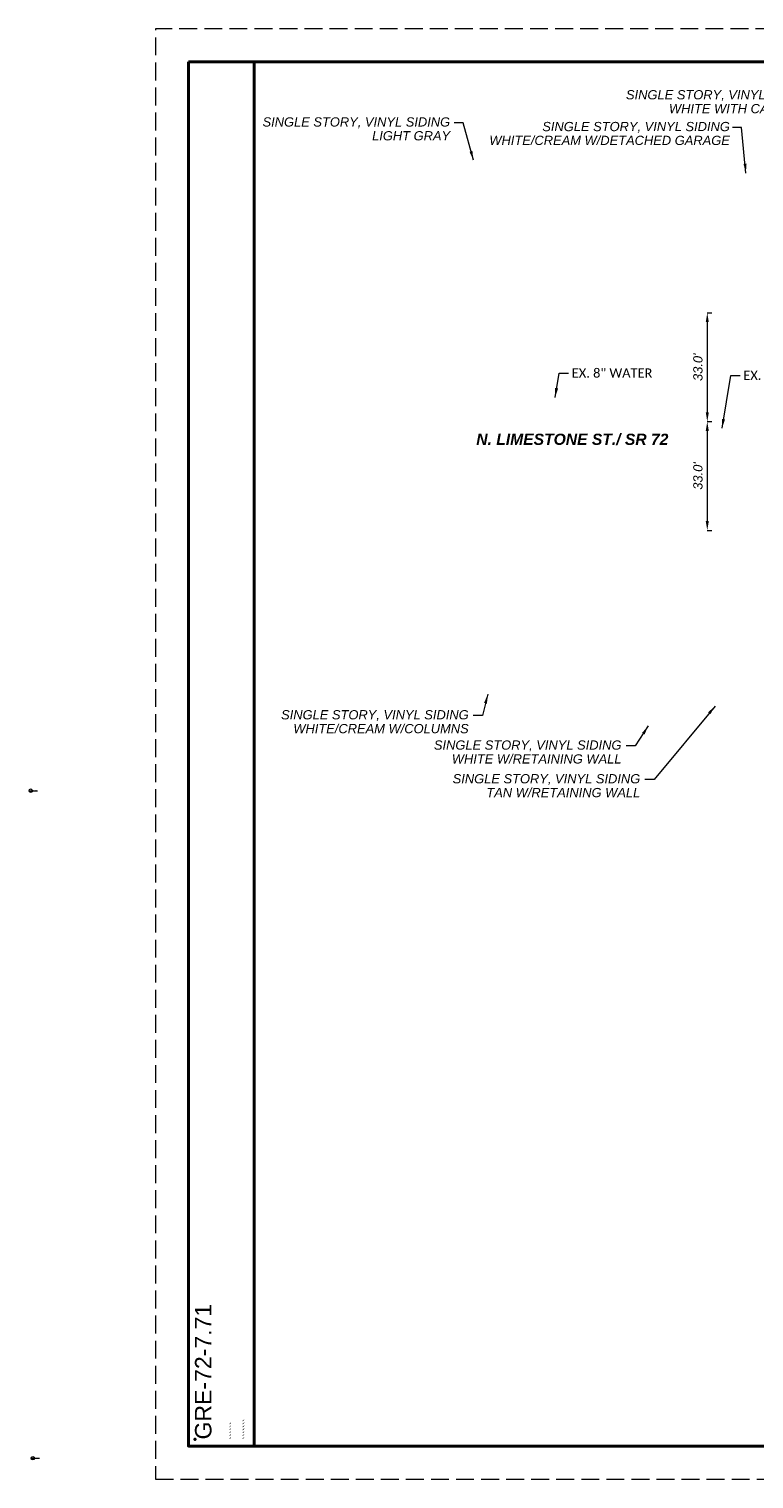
# Paper-space layout 'Layout1' of a CAD drawing. Header units: feet. Extents: x -1620890 to 43, y -607051 to 22.
# Tile 1 of 5: x -2 to 9, y 0 to 22. Entities that reach past the tile are written whole.
import ezdxf
from ezdxf.enums import TextEntityAlignment as Align

# ---------------------------------------------------------------- set-up
doc = ezdxf.new("R2010")
doc.units = ezdxf.units.FT
doc.header["$MEASUREMENT"] = 0
doc.linetypes.add('DGN Style 3', pattern=[0.380284, 0.271631, -0.108652])
for name, color, linetype, lineweight in [('SH_Border', 7, 'Continuous', 40), ('SH_Data', 7, 'Continuous', 0), ('SH_Data (Construction)', 7, 'Continuous', 0), ('SH_Text', 7, 'Continuous', 13)]:
    doc.layers.add(name, color=color, linetype=linetype, lineweight=lineweight)
doc.layers.add('SH_Cut_Line', color=7, linetype='DGN Style 3', lineweight=0, plot=False)
doc.layers.add('SH_Named_Boundary', color=7, linetype='Continuous', lineweight=0, plot=False, transparency=0.5)
doc.styles.add('Slanted-Normal LS 0.50', font='ariali.ttf', dxfattribs={"height": 0.14})
doc.styles.add('Slanted-Normal LS 0.50 Masked', font='ariali.ttf', dxfattribs={"height": 0.14})
doc.styles.add('Slanted-Normal LS 0.50 Masked_0', font='ariali.ttf')
doc.styles.add('Slanted-Normal LS 0.50_0', font='ariali.ttf')
doc.styles.add('Style-Arial', font='arial.ttf')
doc.styles.add('Style-Arial IF', font='arialbi.ttf')
doc.styles.add('Style-Calibri Light', font='calibril.ttf')
doc.styles.add('Style-FONT1', font='FONT1.shx')
doc.styles.add('X_Straight-Normal LS 0.50 Masked', font='calibril.ttf', dxfattribs={"height": 0.14})
doc.dimstyles.new('Fract  Masked  Slanted', dxfattribs={"dimtxt": 0.14, "dimasz": 0.14, "dimexe": 0.07, "dimexo": 0.07, "dimgap": 0.07, "dimtad": 1, "dimdec": 4, "dimlfac": 12, "dimzin": 3, "dimdsep": 46, "dimlunit": 4, "dimtxsty": 'Slanted-Normal LS 0.50 Masked_0', "dimcen": 0, "dimclrd": 7, "dimclre": 7, "dimaunit": 1, "dimadec": 4, "dimazin": 2, "dimtfac": 0.6, "dimtdec": 0, "dimtofl": 0, "dimtmove": 1, "dimatfit": 1, "dimfxl": 1, "dimfrac": 1, "dimtolj": 1, "dimtzin": 3, "dimlwd": 0, "dimlwe": 0, "dimarcsym": 0})
doc.dimstyles.new('Fract  Slanted', dxfattribs={"dimtxt": 0.14, "dimasz": 0.14, "dimexe": 0.07, "dimexo": 0.07, "dimgap": 0.07, "dimtad": 1, "dimdec": 4, "dimlfac": 12, "dimzin": 3, "dimdsep": 46, "dimlunit": 4, "dimtxsty": 'Slanted-Normal LS 0.50_0', "dimcen": 0, "dimclrd": 7, "dimclre": 7, "dimaunit": 1, "dimadec": 4, "dimazin": 2, "dimtfac": 0.6, "dimtdec": 0, "dimtofl": 0, "dimtmove": 1, "dimatfit": 1, "dimfxl": 1, "dimfrac": 1, "dimtolj": 1, "dimtzin": 3, "dimlwd": 0, "dimlwe": 0, "dimarcsym": 0})

# ---------------------------------------------------------------- blocks, each defined once
blk = doc.blocks.new('DrawingTitleBubble')
at = {"layer": 'SH_Named_Boundary'}
blk.add_line((-0.026, 0), (0.026, 0), dxfattribs=at)
blk.add_circle((0, 0), 0.026, dxfattribs=at)
at = {"layer": 'SH_Named_Boundary', "color": 7, "char_height": 0.00328, "style": 'Style-Arial'}
for s, insert, attachment_point in [('1', (0, 0.005), 8), ('10', (0, -0.007), 2)]:
    blk.add_mtext(s, dxfattribs=dict(at, insert=insert, attachment_point=attachment_point))
blk = doc.blocks.new('TitleText')
at = {"layer": 'SH_Named_Boundary', "color": 7, "char_height": 0.00328, "style": 'Style-Arial'}
for s, insert, attachment_point in [('EX_Rd_CL - 113007_Plan_View-3', (0, 0.005), 7), ('1:20', (0, -0.007), 1)]:
    blk.add_mtext(s, dxfattribs=dict(at, insert=insert, attachment_point=attachment_point))
blk = doc.blocks.new('*U2637')
at = {"layer": 'SH_Named_Boundary'}
blk.add_line((0, 0), (0.102, 0), dxfattribs=at)
blk.add_blockref('DrawingTitleBubble', (0, 0), dxfattribs=at)
at = {"layer": 'SH_Named_Boundary', "color": 7}
blk.add_blockref('TitleText', (0.032, 0), dxfattribs=at)
blk = doc.blocks.new('DrawingTitleBubble_1')
at = {"layer": 'SH_Named_Boundary'}
blk.add_line((-0.026, 0), (0.026, 0), dxfattribs=at)
blk.add_circle((0, 0), 0.026, dxfattribs=at)
at = {"layer": 'SH_Named_Boundary', "color": 7, "char_height": 0.00328, "style": 'Style-Arial'}
for s, insert, attachment_point in [('2', (0, 0.005), 8), ('10', (0, -0.007), 2)]:
    blk.add_mtext(s, dxfattribs=dict(at, insert=insert, attachment_point=attachment_point))
blk = doc.blocks.new('TitleText_1')
at = {"layer": 'SH_Named_Boundary', "color": 7, "char_height": 0.00328, "style": 'Style-Arial'}
for s, insert, attachment_point in [('EX_Rd_CL - 113007_Plan_View-4', (0, 0.005), 7), ('1:20', (0, -0.007), 1)]:
    blk.add_mtext(s, dxfattribs=dict(at, insert=insert, attachment_point=attachment_point))
blk = doc.blocks.new('*U2640')
at = {"layer": 'SH_Named_Boundary'}
blk.add_line((0, 0), (0.102, 0), dxfattribs=at)
blk.add_blockref('DrawingTitleBubble_1', (0, 0), dxfattribs=at)
at = {"layer": 'SH_Named_Boundary', "color": 7}
blk.add_blockref('TitleText_1', (0.032, 0), dxfattribs=at)
blk = doc.blocks.new('BORDER_2N')
at = {"layer": 'SH_Border', "color": 7, "linetype": 'Continuous', "lineweight": 40, "flags": 128}
for points in [[(0.5, 21.5), (1.5, 21.5), (1.5, 0.5), (0.5, 0.5)], [(1.5, 21.5), (33.5, 21.5), (33.5, 0.5), (1.5, 0.5)]]:
    blk.add_lwpolyline(points, close=True, dxfattribs=at)
at = {"layer": 'SH_Cut_Line', "color": 7, "linetype": 'DGN Style 3', "lineweight": 0, "flags": 128}
blk.add_lwpolyline([(0, 0), (34, 0), (34, 22), (0, 22)], close=True, dxfattribs=at)
at = {"layer": 'SH_Data (Construction)', "lineweight": 40}
blk.add_point((0.6, 0.6), dxfattribs=at)
at = {"layer": 'SH_Border', "color": 7, "linetype": 'Continuous', "lineweight": 0, "insert": (1.433, 0.6), "char_height": 0.1, "attachment_point": 7, "rotation": 90, "line_spacing_factor": 1.2, "style": 'Style-FONT1'}
blk.add_mtext('``````\\P```````', dxfattribs=at)
at = {"layer": 'SH_Data', "color": 7, "linetype": 'Continuous', "lineweight": 0, "insert": (0.6, 0.6), "char_height": 0.25, "attachment_point": 1, "rotation": 90, "line_spacing_factor": 0.6, "style": 'Style-Arial'}
blk.add_mtext('GRE-72-7.71', dxfattribs=at)
blk = doc.blocks.new('*D2644')
at = {"layer": 'Defpoints', "color": 0, "linetype": 'Continuous', "transparency": 16777216}
for p in [(8.306, 17.693), (8.306, 16.043), (8.376, 16.043)]:
    blk.add_point(p, dxfattribs=at)
at = {"layer": 'SH_Text', "color": 7, "linetype": 'Continuous', "lineweight": 0, "transparency": 16777216}
for p, q in [((8.376, 17.693), (8.446, 17.693)), ((8.376, 17.553), (8.376, 16.183)), ((8.376, 16.043), (8.446, 16.043))]:
    blk.add_line(p, q, dxfattribs=at)
at = {"layer": 'SH_Text', "color": 7, "linetype": 'Continuous', "transparency": 16777216}
for points in [[(8.353, 17.553), (8.399, 17.553), (8.376, 17.693)], [(8.353, 16.183), (8.399, 16.183), (8.376, 16.043)]]:
    blk.add_solid(points, dxfattribs=at)
at = {"layer": 'SH_Text', "color": 0, "linetype": 'Continuous', "lineweight": 0, "transparency": 16777216, "insert": (8.234, 16.868), "char_height": 0.14, "attachment_point": 5, "rotation": 90, "style": 'Slanted-Normal LS 0.50'}
blk.add_mtext("\\A1;33.0'", dxfattribs=at)
blk = doc.blocks.new('*D2645')
at = {"layer": 'Defpoints', "color": 0, "linetype": 'Continuous', "transparency": 16777216}
for p in [(8.306, 16.043), (8.306, 14.393), (8.376, 14.393)]:
    blk.add_point(p, dxfattribs=at)
at = {"layer": 'SH_Text', "color": 7, "linetype": 'Continuous', "lineweight": 0, "transparency": 16777216}
for p, q in [((8.376, 16.043), (8.446, 16.043)), ((8.376, 15.903), (8.376, 14.533)), ((8.376, 14.393), (8.446, 14.393))]:
    blk.add_line(p, q, dxfattribs=at)
at = {"layer": 'SH_Text', "color": 7, "linetype": 'Continuous', "transparency": 16777216}
for points in [[(8.353, 15.903), (8.399, 15.903), (8.376, 16.043)], [(8.353, 14.533), (8.399, 14.533), (8.376, 14.393)]]:
    blk.add_solid(points, dxfattribs=at)
at = {"layer": 'SH_Text', "color": 0, "linetype": 'Continuous', "lineweight": 0, "transparency": 16777216, "insert": (8.234, 15.218), "char_height": 0.14, "attachment_point": 5, "rotation": 90, "style": 'Slanted-Normal LS 0.50'}
blk.add_mtext("\\A1;33.0'", dxfattribs=at)

psp = doc.layouts.get("Layout1")

# ---------------------------------------------------------------- block references
at = {"layer": 'SH_Cut_Line', "color": 7, "linetype": 'DGN Style 3', "lineweight": 0}
psp.add_blockref('BORDER_2N', (0, 0), dxfattribs=at)
at = {"layer": 'SH_Named_Boundary'}
for name, p in [('*U2637', (-1.8931257, 10.4429854)), ('*U2640', (-1.8605474, 0.3144348))]:
    psp.add_blockref(name, p, dxfattribs=at)

# ---------------------------------------------------------------- texts
at = {"layer": 'SH_Text', "linetype": 'Continuous', "style": 'Style-Arial IF'}
psp.add_text('N. LIMESTONE ST./ SR 72', height=0.17, dxfattribs=at).set_placement((4.8695761, 15.860161), align=Align.TOP_LEFT)

# ---------------------------------------------------------------- dimensions: what is measured, and where the dimension line sits
at = {"layer": 'SH_Text', "color": 7, "linetype": 'Continuous', "lineweight": 0}
for base, p1, p2, picture, middle in [((8.3759416, 16.0432436), (8.3059416, 17.6934333), (8.3059416, 16.0432436), '*D2644', (8.2344614, 16.8683385)), ((8.3759416, 14.3930539), (8.3059416, 16.0432436), (8.3059416, 14.3930539), '*D2645', (8.2344614, 15.2181488))]:
    dim = psp.add_linear_dim(base=base, p1=p1, p2=p2, angle=270, text="33.0'", dimstyle='Fract  Masked  Slanted', override={"dimtxsty": 'Slanted-Normal LS 0.50', "dimtdec": 4}, dxfattribs=at)
    dim.commit()
    dim.dimension.update_dxf_attribs({"geometry": picture, "text_midpoint": middle})

# ---------------------------------------------------------------- leaders
at = {"layer": 'SH_Text', "color": 7, "linetype": 'Continuous', "lineweight": 0, "annotation_type": 0, "has_hookline": 1, "hookline_direction": 0, "text_width": 2.8314188, "horizontal_direction": (-1, 0, 0)}
for points in [[(4.8255705, 20.0086155), (4.6722216, 20.5771971), (4.5322216, 20.5771971)], [(5.0429507, 11.9053268), (4.9646192, 11.5823775), (4.8246192, 11.5823775)]]:
    psp.add_leader(points, dimstyle='Fract  Slanted', override={"dimscale": 1, "dimtxt": 0.14, "dimasz": 0.14, "dimtad": 0, "dimtxsty": 'Slanted-Normal LS 0.50'}, dxfattribs=at)

# ---------------------------------------------------------------- next in the draw order: texts
at = {"layer": 'SH_Text', "color": 7, "linetype": 'Continuous', "lineweight": 0, "char_height": 0.14, "attachment_point": 3, "line_spacing_factor": 0.9, "style": 'Slanted-Normal LS 0.50 Masked', "bg_fill": 3, "box_fill_scale": 1.25, "bg_fill_color": 7, "bg_fill_transparency": 0}
for s, insert in [('SINGLE STORY, VINYL SIDING\\PWHITE WITH CARPORT', (9.9890425, 21.072307)), ('SINGLE STORY, VINYL SIDING\\PLIGHT GRAY', (4.4728923, 20.6601087)), ('SINGLE STORY, VINYL SIDING\\PWHITE/CREAM W/DETACHED GARAGE', (8.7186429, 20.5901087)), ('SINGLE STORY, VINYL SIDING\\PWHITE W/RETAINING WALL', (7.0736307, 11.2056725)), ('SINGLE STORY, VINYL SIDING\\PTAN W/RETAINING WALL', (7.3584216, 10.6946303))]:
    psp.add_mtext(s, dxfattribs=dict(at, insert=insert))
at = {"layer": 'SH_Text', "char_height": 0.14, "attachment_point": 4, "line_spacing_factor": 0.9, "bg_fill": 3, "box_fill_scale": 1.25, "bg_fill_color": 7, "bg_fill_transparency": 0}
for s, insert, style in [('\\fCalibri Light|b0|i0|c00|p39;\\Q0;EX. 8" WATER', (6.3189346, 16.7794625), 'X_Straight-Normal LS 0.50 Masked'), ('\\fCalibri Light|b0|i0|c00|p39;\\Q0;EX. 12" SAN.', (8.9227935, 16.7451761), 'Style-Calibri Light')]:
    psp.add_mtext(s, dxfattribs=dict(at, insert=insert, style=style))

# ---------------------------------------------------------------- next in the draw order: leaders
at = {"layer": 'SH_Text', "color": 7, "linetype": 'Continuous', "lineweight": 0, "annotation_type": 0, "has_hookline": 1, "hookline_direction": 0, "horizontal_direction": (-1, 0, 0)}
for points, text_width in [([(11.1629501, 19.4528351), (10.1990425, 20.9893954), (10.0590425, 20.9893954)], 2.8314188), ([(8.9620316, 19.8144838), (8.8963106, 20.5071971), (8.7563106, 20.5071971)], 3.6352251), ([(7.4807936, 11.4258197), (7.2836307, 11.1227609), (7.1436307, 11.1227609)], 2.8314188)]:
    psp.add_leader(points, dimstyle='Fract  Slanted', override={"dimscale": 1, "dimtxt": 0.14, "dimasz": 0.14, "dimtad": 0, "dimtxsty": 'Slanted-Normal LS 0.50'}, dxfattribs=dict(at, text_width=text_width))
at = {"layer": 'SH_Text', "color": 7, "linetype": 'Continuous', "lineweight": 0, "annotation_type": 0, "has_hookline": 1, "hookline_direction": 0}
for points, text_width in [([(6.0655898, 16.4108204), (6.1293102, 16.7794625), (6.2693102, 16.7794625)], 1.1879538), ([(8.5995298, 15.9414975), (8.7331691, 16.7451761), (8.8731691, 16.7451761)], 1.0602308)]:
    psp.add_leader(points, dimstyle='Fract  Slanted', override={"dimscale": 1, "dimtxt": 0.14, "dimasz": 0.14, "dimtad": 0, "dimtxsty": 'Slanted-Normal LS 0.50'}, dxfattribs=dict(at, text_width=text_width))

# ---------------------------------------------------------------- next in the draw order: texts
at = {"layer": 'SH_Text', "color": 7, "linetype": 'Continuous', "lineweight": 0, "insert": (4.7546192, 11.6652891), "char_height": 0.14, "attachment_point": 3, "line_spacing_factor": 0.9, "style": 'Slanted-Normal LS 0.50 Masked', "bg_fill": 3, "box_fill_scale": 1.25, "bg_fill_color": 7, "bg_fill_transparency": 0}
psp.add_mtext('SINGLE STORY, VINYL SIDING\\PWHITE/CREAM W/COLUMNS', dxfattribs=at)

# ---------------------------------------------------------------- next in the draw order: leaders
at = {"layer": 'SH_Text', "color": 7, "linetype": 'Continuous', "lineweight": 0, "annotation_type": 0, "has_hookline": 1, "hookline_direction": 0, "text_width": 2.8314188, "horizontal_direction": (-1, 0, 0)}
psp.add_leader([(8.4947743, 11.7264108), (7.5684216, 10.6117188), (7.4284216, 10.6117188)], dimstyle='Fract  Slanted', override={"dimscale": 1, "dimtxt": 0.14, "dimasz": 0.14, "dimtad": 0, "dimtxsty": 'Slanted-Normal LS 0.50'}, dxfattribs=at)

doc.saveas('drawing.dxf')
